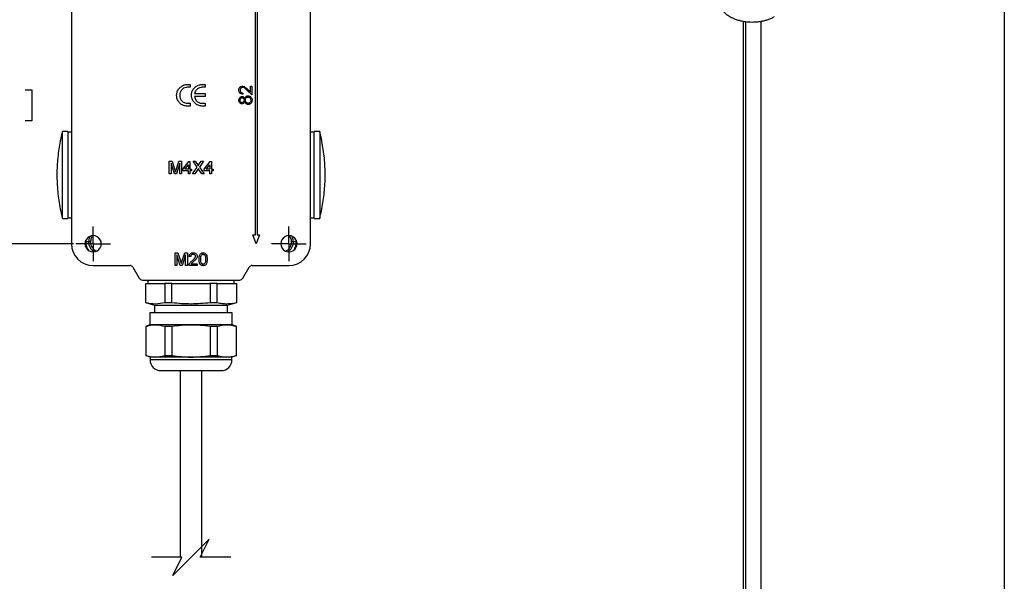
# Model space of a CAD drawing. Header units: millimetres. Extents: x 16 to 683, y 16 to 524.
# Tile 18 of 26: x 411 to 683, y 217 to 372. Entities that reach past the tile are written whole.
import ezdxf

# ---------------------------------------------------------------- set-up
doc = ezdxf.new("R2010")
doc.units = ezdxf.units.MM
doc.header["$LTSCALE"] = 2.5
doc.linetypes.add('CENTERX2', pattern=[20.32, 12.7, -2.54, 2.54, -2.54])
doc.layers.add('CENTER', color=40, linetype='CENTERX2')
doc.layers.add('DIMENSIONS', color=140, linetype='Continuous', lineweight=25)
doc.layers.add('TEXT', color=140, linetype='Continuous', lineweight=25)
doc.styles.add('SLDTEXTSTYLE0', font='TXT', dxfattribs={"width": 0.7})
doc.dimstyles.new('SLDDIMSTYLE2', dxfattribs={"dimtxt": 5.39502, "dimasz": 8.255, "dimexe": 0, "dimexo": 0.0625, "dimgap": 1.348755, "dimtad": 0, "dimtih": 1, "dimtoh": 1, "dimrnd": 1e-09, "dimzin": 4, "dimdsep": 46, "dimtxsty": 'SLDTEXTSTYLE0', "dimsah": 1, "dimcen": 0.09, "dimadec": 0, "dimazin": 1, "dimtfac": 1, "dimtofl": 0, "dimtmove": 0, "dimatfit": 3, "dimfxl": 0, "dimfrac": 2, "dimtolj": 1, "dimtzin": 12, "dimarcsym": 0})

# ---------------------------------------------------------------- blocks, each defined once
blk = doc.blocks.new('_D_9')
at = {"layer": 'DIMENSIONS'}
for p, q in [((423.31, 392.49), (396.6, 392.49)), ((404.54, 392.49), (404.54, 362.76)), ((396.52, 352.98), (394.71, 352.98)), ((394.71, 352.98), (394.71, 344.4)), ((412.55, 352.98), (414.36, 352.98)), ((414.36, 352.98), (414.36, 344.4)), ((394.71, 344.4), (396.52, 344.4)), ((404.54, 310.49), (404.54, 343.19)), ((414.36, 344.4), (412.55, 344.4)), ((425.85, 310.49), (396.6, 310.49))]:
    blk.add_line(p, q, dxfattribs=at)
for points in [[(404.54, 392.49), (403.27, 384.24), (405.81, 384.24)], [(404.54, 310.49), (405.81, 318.75), (403.27, 318.75)]]:
    blk.add_solid(points, dxfattribs=at)
at = {"layer": 'DIMENSIONS', "char_height": 5.292, "attachment_point": 1, "style": 'SLDTEXTSTYLE0'}
for s, insert in [('82.0', (396.52, 361.01)), ('3.23', (396.52, 351.22))]:
    blk.add_mtext(s, dxfattribs=dict(at, insert=insert))
blk = doc.blocks.new('SW_CENTERMARKSYMBOL_7')
at = {"layer": 'CENTER', "color": 0}
for p, q in [((0, 2.54), (0, 4.79)), ((-2.54, 0), (-4.79, 0)), ((0, 0), (-2.54, 0)), ((0, 0), (0, 2.54)), ((0, 0), (0, -2.54)), ((0, 0), (2.54, 0)), ((2.54, 0), (4.79, 0)), ((0, -2.54), (0, -4.79))]:
    blk.add_line(p, q, dxfattribs=at)
blk = doc.blocks.new('SW_CENTERMARKSYMBOL_8')
at = {"layer": 'CENTER', "color": 0}
for p, q in [((0, 2.54), (0, 4.79)), ((-2.54, 0), (-4.79, 0)), ((0, 0), (-2.54, 0)), ((0, 0), (0, 2.54)), ((0, 0), (0, -2.54)), ((0, 0), (2.54, 0)), ((2.54, 0), (4.79, 0)), ((0, -2.54), (0, -4.79))]:
    blk.add_line(p, q, dxfattribs=at)

msp = doc.modelspace()

# ---------------------------------------------------------------- linework, layer by layer
for p, q in [((425.273, 392.49), (425.273, 310.49)), ((491.273, 310.49), (491.273, 392.49)), ((476.023, 312.99), (476.023, 381.99)), ((476.523, 381.99), (476.523, 312.99)), ((610.592, 371.911), (610.592, 214.192)), ((611.324, 213.172), (611.324, 371.8)), ((615.592, 214.192), (615.592, 371.917)), ((457.288, 354.476), (458.05, 354.476)), ((458.05, 353.687), (457.42, 353.687)), ((458.05, 354.476), (458.05, 353.687)), ((462.177, 353.687), (461.53, 353.687)), ((461.559, 354.476), (462.177, 354.476)), ((462.177, 354.476), (462.177, 353.687)), ((473.73, 353.25), (474.664, 352.374)), ((474.664, 354.003), (475.023, 354.003)), ((474.664, 352.374), (474.664, 354.003)), ((475.023, 354.003), (475.023, 351.625)), ((459.273, 351.95), (462.177, 351.95)), ((462.177, 351.161), (459.273, 351.161)), ((462.177, 351.95), (462.177, 351.161)), ((472.6, 352.074), (472.6, 351.76)), ((475.023, 351.625), (473.575, 352.982)), ((458.05, 348.476), (457.256, 348.476)), ((457.4, 349.266), (458.05, 349.266)), ((458.05, 349.266), (458.05, 348.476)), ((461.326, 349.266), (462.177, 349.266)), ((462.177, 348.476), (461.454, 348.476)), ((462.177, 349.266), (462.177, 348.476)), ((422.773, 317.49), (422.773, 341.49)), ((424.273, 341.49), (422.773, 341.49)), ((424.273, 341.49), (424.273, 317.49)), ((424.273, 341.39), (425.273, 341.39)), ((491.273, 341.39), (492.273, 341.39)), ((493.773, 341.49), (492.273, 341.49)), ((492.273, 317.49), (492.273, 341.49)), ((493.773, 341.49), (493.773, 317.49)), ((422.181, 338.854), (422.185, 338.845)), ((494.361, 338.845), (494.366, 338.854)), ((452.283, 333.247), (453.025, 333.247)), ((452.283, 329.747), (452.283, 333.247)), ((453.705, 329.747), (452.776, 332.708)), ((452.776, 332.708), (452.776, 329.747)), ((453.025, 333.247), (453.808, 330.791)), ((454.137, 330.833), (454.912, 333.247)), ((455.155, 332.708), (454.221, 329.747)), ((454.912, 333.247), (455.648, 333.247)), ((455.155, 329.747), (455.155, 332.708)), ((455.648, 333.247), (455.648, 329.747)), ((456.007, 331.048), (457.668, 333.202)), ((456.561, 331.048), (457.533, 332.309)), ((457.533, 332.309), (457.533, 331.048)), ((457.668, 333.202), (457.982, 333.202)), ((457.982, 333.202), (457.982, 331.048)), ((458.676, 329.747), (459.969, 331.63)), ((458.855, 333.247), (459.45, 333.247)), ((459.969, 331.63), (458.855, 333.247)), ((459.45, 333.247), (460.06, 332.361)), ((460.471, 332.36), (461.079, 333.247)), ((461.682, 333.247), (460.568, 331.624)), ((460.568, 331.624), (461.862, 329.747)), ((461.079, 333.247), (461.682, 333.247)), ((461.93, 331.048), (463.591, 333.202)), ((462.484, 331.048), (463.456, 332.309)), ((463.456, 332.309), (463.456, 331.048)), ((463.591, 333.202), (463.905, 333.202)), ((463.905, 333.202), (463.905, 331.048)), ((452.776, 329.747), (452.283, 329.747)), ((454.221, 329.747), (453.705, 329.747)), ((455.648, 329.747), (455.155, 329.747)), ((456.007, 330.599), (456.007, 331.048)), ((457.533, 330.599), (456.007, 330.599)), ((457.533, 331.048), (456.561, 331.048)), ((457.533, 329.747), (457.533, 330.599)), ((457.982, 329.747), (457.533, 329.747)), ((457.982, 331.048), (458.43, 331.048)), ((457.982, 330.599), (457.982, 329.747)), ((458.43, 330.599), (457.982, 330.599)), ((458.43, 331.048), (458.43, 330.599)), ((459.278, 329.747), (458.676, 329.747)), ((460.106, 330.951), (459.278, 329.747)), ((461.266, 329.747), (460.415, 330.984)), ((461.862, 329.747), (461.266, 329.747)), ((461.93, 330.599), (461.93, 331.048)), ((463.456, 330.599), (461.93, 330.599)), ((463.456, 331.048), (462.484, 331.048)), ((463.456, 329.747), (463.456, 330.599)), ((463.905, 329.747), (463.456, 329.747)), ((463.905, 331.048), (464.353, 331.048)), ((464.353, 330.599), (463.905, 330.599)), ((463.905, 330.599), (463.905, 329.747)), ((464.353, 331.048), (464.353, 330.599)), ((422.185, 320.135), (422.181, 320.126)), ((494.366, 320.126), (494.361, 320.135)), ((422.773, 317.49), (424.273, 317.49)), ((425.273, 317.59), (424.273, 317.59)), ((492.273, 317.59), (491.273, 317.59)), ((492.273, 317.49), (493.773, 317.49)), ((475.363, 312.99), (476.023, 312.99)), ((476.273, 310.49), (475.363, 312.99)), ((477.183, 312.99), (476.273, 310.49)), ((476.523, 312.99), (477.183, 312.99)), ((429.223, 310.99), (429.253, 311.481)), ((430.023, 310.99), (429.223, 310.99)), ((430.523, 310.99), (430.023, 310.99)), ((486.523, 310.99), (486.023, 310.99)), ((487.323, 310.99), (486.523, 310.99)), ((487.293, 311.481), (487.323, 310.99)), ((453.898, 304.49), (453.898, 307.99)), ((453.898, 307.99), (454.641, 307.99)), ((455.32, 304.49), (454.392, 307.452)), ((454.392, 307.452), (454.392, 304.49)), ((454.641, 307.99), (455.423, 305.534)), ((455.753, 305.576), (456.527, 307.99)), ((456.77, 307.452), (455.836, 304.49)), ((456.527, 307.99), (457.264, 307.99)), ((456.77, 304.49), (456.77, 307.452)), ((457.264, 307.99), (457.264, 304.49)), ((458.206, 306.958), (457.757, 307.003)), ((431.273, 304.49), (441.387, 304.49)), ((454.392, 304.49), (453.898, 304.49)), ((455.836, 304.49), (455.32, 304.49)), ((457.264, 304.49), (456.77, 304.49)), ((460.001, 304.49), (457.712, 304.49)), ((458.289, 304.939), (460.001, 304.939)), ((460.001, 304.939), (460.001, 304.49)), ((475.16, 304.49), (485.273, 304.49)), ((442.253, 303.99), (443.985, 300.99)), ((472.562, 300.99), (474.294, 303.99)), ((444.851, 300.49), (471.696, 300.49)), ((445.773, 294.174), (445.773, 299.49)), ((445.773, 299.49), (446.694, 299.49)), ((446.373, 300.49), (446.373, 299.49)), ((446.694, 299.49), (450.107, 299.49)), ((450.107, 299.49), (451.028, 299.49)), ((451.028, 299.49), (451.028, 294.174)), ((453.019, 299.49), (451.028, 299.49)), ((453.019, 294.174), (453.019, 299.49)), ((453.019, 299.49), (454.86, 299.49)), ((454.86, 299.49), (461.687, 299.49)), ((461.687, 299.49), (463.528, 299.49)), ((463.528, 299.49), (463.528, 294.174)), ((465.519, 299.49), (463.528, 299.49)), ((465.519, 294.174), (465.519, 299.49)), ((465.519, 299.49), (466.439, 299.49)), ((466.439, 299.49), (469.853, 299.49)), ((469.853, 299.49), (470.773, 299.49)), ((470.173, 299.49), (470.173, 300.49)), ((470.773, 299.49), (470.773, 294.174)), ((448.273, 293.49), (445.773, 294.16)), ((468.273, 293.49), (448.273, 293.49)), ((448.273, 291.49), (448.273, 293.49)), ((453.019, 294.174), (451.028, 294.174)), ((465.519, 294.174), (463.528, 294.174)), ((470.773, 294.16), (468.273, 293.49)), ((468.273, 293.49), (468.273, 291.49)), ((446.973, 291.49), (469.573, 291.49)), ((446.973, 288.19), (446.973, 291.49)), ((469.573, 291.49), (469.573, 288.19)), ((445.773, 287.754), (446.973, 288.19)), ((446.973, 288.19), (469.573, 288.19)), ((469.573, 288.19), (470.773, 287.754)), ((445.773, 287.734), (445.773, 279.646)), ((451.028, 287.734), (453.019, 287.734)), ((451.028, 287.734), (451.028, 279.646)), ((453.019, 287.734), (453.019, 279.646)), ((463.528, 287.734), (463.528, 279.646)), ((463.528, 287.734), (465.519, 287.734)), ((465.519, 287.734), (465.519, 279.646)), ((470.773, 279.646), (470.773, 287.734)), ((446.973, 279.19), (445.773, 279.627)), ((469.573, 279.19), (446.973, 279.19)), ((446.973, 279.19), (446.973, 278.49)), ((469.573, 278.49), (446.973, 278.49)), ((451.028, 279.646), (453.019, 279.646)), ((463.528, 279.646), (465.519, 279.646)), ((470.773, 279.627), (469.573, 279.19)), ((469.573, 278.49), (469.573, 279.19)), ((449.973, 275.49), (466.573, 275.49)), ((455.273, 275.49), (455.273, 223.966)), ((461.273, 223.966), (461.273, 275.49))]:
    msp.add_line(p, q)
at = {"flags": 128}
for points in [[(430.438, 312.58), (430.182, 311.995), (430.023, 310.99)], [(486.523, 310.99), (486.364, 311.995), (486.108, 312.58)]]:
    msp.add_lwpolyline(points, dxfattribs=at)
for centre, radius, start, end in [((470.021, 329.491), 48.748, 165.74986, 168.92592), ((446.526, 329.491), 48.748, 11.07408, 14.25014), ((470.023, 329.49), 48.75, 191.07412, 194.25003), ((446.523, 329.49), 48.75, 345.74997, 348.92588), ((431.273, 310.49), 2.25, 359.99998, 180.00002), ((485.273, 310.49), 2.25, 359.99998, 180.00002), ((431.273, 310.49), 6, 179.99998, 269.99997), ((431.273, 310.49), 2.25, 179.99998, 0.00002), ((433.273, 310.99), 4.05, 180.00022, 215.03083), ((433.273, 310.99), 3.25, 179.99994, 237.35008), ((485.273, 310.49), 2.25, 179.99998, 0.00002), ((483.273, 310.99), 3.25, 302.64992, 0.00006), ((485.273, 310.49), 6, 270.00003, 0.00002), ((483.273, 310.99), 4.05, 324.96902, 359.99993), ((441.387, 303.49), 1, 29.99874, 90.00118), ((475.16, 303.49), 1, 89.99882, 150.00126), ((444.851, 301.49), 1, 210.00021, 269.9997), ((471.696, 301.49), 1, 270.0003, 329.99979), ((449.973, 278.49), 3, 180.00017, 269.99986), ((466.573, 278.49), 3, 270.00014, 359.99983)]:
    msp.add_arc(centre, radius, start, end)
for points, knots in [([(604.057, 376.355), (604.107, 376.214), (604.275, 375.75), (604.758, 375.036), (605.478, 374.234), (606.357, 373.536), (607.34, 372.954), (608.379, 372.497), (609.422, 372.159), (610.374, 371.938), (611.267, 371.796), (612.146, 371.706), (612.768, 371.694), (613.092, 371.688)], [0, 0, 0, 0, 0.0458974, 0.1512365, 0.2602015, 0.3711132, 0.4809503, 0.5864583, 0.6845308, 0.7747114, 0.8420966, 0.9178615, 1, 1, 1, 1]), ([(613.092, 371.688), (613.572, 371.701), (614.249, 371.72), (615.233, 371.842), (616.06, 371.989), (617.011, 372.232), (617.953, 372.562), (618.703, 372.886), (619.103, 373.13), (619.221, 373.202)], [0, 0, 0, 0, 0.2159694, 0.3045409, 0.4507011, 0.6013427, 0.7621499, 0.929223, 1, 1, 1, 1]), ([(454.299, 351.506), (454.331, 351.845), (454.396, 352.525), (454.852, 353.248), (455.207, 353.579), (455.313, 353.678)], [0, 0, 0, 0, 0.4096714, 0.822387, 1, 1, 1, 1]), ([(455.313, 353.678), (455.583, 353.883), (456.124, 354.294), (456.853, 354.466), (457.24, 354.475), (457.288, 354.476)], [0, 0, 0, 0, 0.46446258, 0.93365859, 1, 1, 1, 1]), ([(457.42, 353.687), (457.253, 353.68), (456.833, 353.661), (456.205, 353.452), (455.864, 353.123), (455.707, 352.972)], [0, 0, 0, 0, 0.2619949, 0.6607595, 1, 1, 1, 1]), ([(458.404, 351.439), (458.427, 351.777), (458.46, 352.287), (458.715, 352.934), (458.921, 353.219), (459.026, 353.365)], [0, 0, 0, 0, 0.488663, 0.7392764, 1, 1, 1, 1]), ([(459.026, 353.365), (459.141, 353.487), (459.382, 353.741), (459.835, 354.043), (460.179, 354.183), (460.354, 354.254)], [0, 0, 0, 0, 0.3105188, 0.6499118, 1, 1, 1, 1]), ([(461.53, 353.687), (461.363, 353.679), (460.933, 353.658), (460.359, 353.463), (460.029, 353.201), (459.907, 353.104)], [0, 0, 0, 0, 0.2846524, 0.7341294, 1, 1, 1, 1]), ([(460.354, 354.254), (460.513, 354.305), (460.787, 354.392), (461.193, 354.464), (461.436, 354.472), (461.559, 354.476)], [0, 0, 0, 0, 0.4065485, 0.701553, 1, 1, 1, 1]), ([(471.434, 352.901), (471.444, 353.034), (471.463, 353.275), (471.641, 353.582), (471.89, 353.803), (472.18, 353.939), (472.386, 353.953), (472.474, 353.958)], [0, 0, 0, 0, 0.2399836, 0.4334015, 0.626672, 0.8398178, 1, 1, 1, 1]), ([(472.502, 353.644), (472.417, 353.636), (472.249, 353.619), (472.041, 353.477), (471.882, 353.287), (471.802, 353.078), (471.795, 352.938), (471.793, 352.885)], [0, 0, 0, 0, 0.2199067, 0.433694, 0.6337083, 0.8625105, 1, 1, 1, 1]), ([(472.474, 353.958), (472.624, 353.941), (472.959, 353.902), (473.36, 353.587), (473.612, 353.357), (473.73, 353.25)], [0, 0, 0, 0, 0.30116226, 0.67525973, 1, 1, 1, 1]), ([(473.575, 352.982), (473.454, 353.095), (473.212, 353.322), (472.863, 353.606), (472.598, 353.634), (472.502, 353.644)], [0, 0, 0, 0, 0.3878391, 0.7784992, 1, 1, 1, 1]), ([(455.136, 349.341), (454.924, 349.607), (454.499, 350.141), (454.315, 350.937), (454.303, 351.39), (454.299, 351.506)], [0, 0, 0, 0, 0.4258586, 0.853429, 1, 1, 1, 1]), ([(455.707, 352.972), (455.622, 352.861), (455.388, 352.557), (455.196, 352.028), (455.176, 351.62), (455.168, 351.455)], [0, 0, 0, 0, 0.254642, 0.6993073, 1, 1, 1, 1]), ([(455.168, 351.455), (455.176, 351.292), (455.19, 351.007), (455.311, 350.544), (455.468, 350.273), (455.564, 350.108)], [0, 0, 0, 0, 0.3448663, 0.5999509, 1, 1, 1, 1]), ([(459.396, 349.25), (459.159, 349.494), (458.684, 349.984), (458.429, 350.804), (458.41, 351.291), (458.404, 351.439)], [0, 0, 0, 0, 0.4081075, 0.8199573, 1, 1, 1, 1]), ([(459.907, 353.104), (459.812, 353.01), (459.574, 352.778), (459.348, 352.374), (459.293, 352.064), (459.273, 351.95)], [0, 0, 0, 0, 0.2968719, 0.7429033, 1, 1, 1, 1]), ([(459.273, 351.161), (459.295, 350.954), (459.34, 350.543), (459.595, 350.146), (459.762, 349.957), (459.795, 349.92)], [0, 0, 0, 0, 0.449712, 0.8913416, 1, 1, 1, 1]), ([(472.6, 351.76), (472.43, 351.78), (472.129, 351.815), (471.766, 352.065), (471.529, 352.376), (471.44, 352.677), (471.435, 352.852), (471.434, 352.901)], [0, 0, 0, 0, 0.2798262, 0.4944453, 0.7089419, 0.9191298, 1, 1, 1, 1]), ([(471.434, 350.138), (471.449, 350.278), (471.479, 350.549), (471.702, 350.874), (472.001, 351.088), (472.228, 351.117), (472.342, 351.131)], [0, 0, 0, 0, 0.2808824, 0.543851, 0.7719595, 1, 1, 1, 1]), ([(471.793, 352.885), (471.802, 352.778), (471.82, 352.586), (471.967, 352.347), (472.162, 352.186), (472.384, 352.1), (472.534, 352.082), (472.6, 352.074)], [0, 0, 0, 0, 0.2513314, 0.4477144, 0.6441877, 0.8418264, 1, 1, 1, 1]), ([(471.793, 350.12), (471.798, 350.223), (471.808, 350.396), (471.922, 350.613), (472.065, 350.74), (472.209, 350.809), (472.295, 350.815), (472.33, 350.817)], [0, 0, 0, 0, 0.3139917, 0.5242928, 0.7344986, 0.8945978, 1, 1, 1, 1]), ([(472.33, 350.817), (472.401, 350.806), (472.532, 350.786), (472.704, 350.668), (472.839, 350.492), (472.907, 350.299), (472.913, 350.173), (472.914, 350.133)], [0, 0, 0, 0, 0.21478, 0.3977176, 0.6169885, 0.8790188, 1, 1, 1, 1]), ([(472.342, 351.131), (472.426, 351.124), (472.606, 351.109), (472.859, 350.95), (472.998, 350.768), (473.063, 350.653), (473.073, 350.634)], [0, 0, 0, 0, 0.2708244, 0.5761511, 0.9288575, 1, 1, 1, 1]), ([(473.073, 350.634), (473.158, 350.782), (473.293, 351.018), (473.598, 351.237), (473.83, 351.305), (473.967, 351.31), (474.004, 351.311)], [0, 0, 0, 0, 0.4152626, 0.6616191, 0.9085558, 1, 1, 1, 1]), ([(473.273, 350.141), (473.285, 350.261), (473.308, 350.495), (473.493, 350.763), (473.699, 350.929), (473.877, 350.991), (473.977, 350.995), (474.01, 350.997)], [0, 0, 0, 0, 0.2883247, 0.5579443, 0.7585054, 0.9197101, 1, 1, 1, 1]), ([(474.004, 351.311), (474.078, 351.307), (474.266, 351.297), (474.519, 351.204), (474.67, 351.09), (474.729, 351.046)], [0, 0, 0, 0, 0.2816103, 0.7194362, 1, 1, 1, 1]), ([(474.01, 350.997), (474.095, 350.988), (474.262, 350.97), (474.473, 350.83), (474.639, 350.64), (474.739, 350.392), (474.749, 350.212), (474.754, 350.12)], [0, 0, 0, 0, 0.1982133, 0.3873066, 0.5785732, 0.7845524, 1, 1, 1, 1]), ([(474.729, 351.046), (474.823, 350.945), (475.005, 350.751), (475.101, 350.407), (475.11, 350.199), (475.113, 350.117)], [0, 0, 0, 0, 0.395184, 0.7606756, 1, 1, 1, 1]), ([(457.256, 348.476), (456.918, 348.502), (456.239, 348.554), (455.531, 348.955), (455.212, 349.267), (455.136, 349.341)], [0, 0, 0, 0, 0.4295142, 0.8638738, 1, 1, 1, 1]), ([(455.564, 350.108), (455.719, 349.927), (456.022, 349.573), (456.697, 349.305), (457.161, 349.279), (457.4, 349.266)], [0, 0, 0, 0, 0.3368588, 0.657736, 1, 1, 1, 1]), ([(461.454, 348.476), (461.116, 348.506), (460.438, 348.565), (459.767, 348.943), (459.452, 349.204), (459.396, 349.25)], [0, 0, 0, 0, 0.4506954, 0.9036618, 1, 1, 1, 1]), ([(459.795, 349.92), (459.992, 349.744), (460.388, 349.393), (460.971, 349.273), (461.279, 349.267), (461.326, 349.266)], [0, 0, 0, 0, 0.45772177, 0.91804753, 1, 1, 1, 1]), ([(472.332, 349.112), (472.247, 349.121), (472.067, 349.14), (471.813, 349.285), (471.603, 349.51), (471.46, 349.807), (471.443, 350.025), (471.434, 350.138)], [0, 0, 0, 0, 0.1674925, 0.3590464, 0.5662832, 0.776205, 1, 1, 1, 1]), ([(472.337, 349.426), (472.283, 349.431), (472.176, 349.442), (472.022, 349.537), (471.895, 349.686), (471.806, 349.891), (471.797, 350.04), (471.793, 350.12)], [0, 0, 0, 0, 0.16308615, 0.32694914, 0.54243098, 0.75574157, 1, 1, 1, 1]), ([(473.073, 349.623), (473.009, 349.518), (472.898, 349.334), (472.64, 349.161), (472.448, 349.116), (472.344, 349.112), (472.332, 349.112)], [0, 0, 0, 0, 0.38738898, 0.67297067, 0.95939274, 1, 1, 1, 1]), ([(472.914, 350.133), (472.904, 350.035), (472.885, 349.843), (472.737, 349.622), (472.573, 349.482), (472.434, 349.431), (472.359, 349.427), (472.337, 349.426)], [0, 0, 0, 0, 0.2919118, 0.569425, 0.7721864, 0.9341446, 1, 1, 1, 1]), ([(474.033, 348.933), (473.908, 348.946), (473.668, 348.971), (473.339, 349.197), (473.169, 349.439), (473.087, 349.596), (473.073, 349.623)], [0, 0, 0, 0, 0.2975673, 0.5724706, 0.9272584, 1, 1, 1, 1]), ([(474.043, 349.247), (473.958, 349.256), (473.792, 349.273), (473.577, 349.415), (473.4, 349.616), (473.289, 349.87), (473.278, 350.056), (473.273, 350.141)], [0, 0, 0, 0, 0.1938485, 0.3789156, 0.5748802, 0.8050023, 1, 1, 1, 1]), ([(475.113, 350.117), (475.102, 349.947), (475.083, 349.664), (474.883, 349.315), (474.613, 349.09), (474.319, 348.952), (474.113, 348.938), (474.033, 348.933)], [0, 0, 0, 0, 0.28207774, 0.46886671, 0.65535946, 0.86510105, 1, 1, 1, 1]), ([(474.754, 350.12), (474.74, 349.966), (474.719, 349.729), (474.543, 349.457), (474.349, 349.31), (474.17, 349.252), (474.068, 349.248), (474.043, 349.247)], [0, 0, 0, 0, 0.3656341, 0.5601312, 0.7555979, 0.9396844, 1, 1, 1, 1]), ([(422.185, 338.845), (421.932, 337.333), (421.422, 334.295), (421.214, 329.623), (421.397, 324.876), (421.921, 321.72), (422.185, 320.135)], [0, 0, 0, 0, 0.2441966, 0.4905989, 0.7440652, 1, 1, 1, 1]), ([(494.361, 320.135), (494.615, 321.647), (495.124, 324.685), (495.332, 329.357), (495.15, 334.105), (494.625, 337.26), (494.361, 338.845)], [0, 0, 0, 0, 0.2441966, 0.4905981, 0.7440644, 1, 1, 1, 1]), ([(460.06, 332.361), (460.079, 332.334), (460.115, 332.28), (460.171, 332.192), (460.216, 332.115), (460.242, 332.055), (460.242, 332.032), (460.242, 332.027)], [0, 0, 0, 0, 0.2533264, 0.5066748, 0.8184444, 0.958971, 1, 1, 1, 1]), ([(460.242, 332.027), (460.261, 332.055), (460.299, 332.11), (460.375, 332.221), (460.432, 332.304), (460.471, 332.36)], [0, 0, 0, 0, 0.250001, 0.5000098, 1, 1, 1, 1]), ([(453.808, 330.791), (453.835, 330.705), (453.875, 330.577), (453.927, 330.406), (453.953, 330.32), (453.966, 330.277)], [0, 0, 0, 0, 0.4999952, 0.7499994, 1, 1, 1, 1]), ([(453.966, 330.277), (453.99, 330.357), (454.03, 330.489), (454.087, 330.675), (454.121, 330.78), (454.137, 330.833)], [0, 0, 0, 0, 0.4296265, 0.7148257, 1, 1, 1, 1]), ([(460.271, 331.192), (460.257, 331.172), (460.23, 331.132), (460.174, 331.052), (460.133, 330.992), (460.106, 330.951)], [0, 0, 0, 0, 0.2500265, 0.5000446, 1, 1, 1, 1]), ([(460.415, 330.984), (460.402, 331.001), (460.378, 331.036), (460.33, 331.105), (460.295, 331.157), (460.271, 331.192)], [0, 0, 0, 0, 0.2500126, 0.4999869, 1, 1, 1, 1]), ([(431.141, 312.704), (431.083, 312.638), (430.904, 312.43), (430.623, 311.866), (430.562, 311.334), (430.523, 310.99)], [0, 0, 0, 0, 0.1418264, 0.4443137, 1, 1, 1, 1]), ([(486.023, 310.99), (485.984, 311.334), (485.925, 311.866), (485.637, 312.439), (485.45, 312.655), (485.385, 312.73)], [0, 0, 0, 0, 0.54609102, 0.84307314, 1, 1, 1, 1]), ([(430.523, 310.99), (430.56, 310.645), (430.617, 310.111), (430.959, 309.469), (431.316, 309.034), (431.732, 308.684), (432.051, 308.535), (432.2, 308.465)], [0, 0, 0, 0, 0.3216324, 0.49654535, 0.67162482, 0.84653656, 1, 1, 1, 1]), ([(484.323, 308.453), (484.48, 308.526), (484.807, 308.678), (485.231, 309.034), (485.587, 309.469), (485.929, 310.111), (485.986, 310.645), (486.023, 310.99)], [0, 0, 0, 0, 0.1604007, 0.3340111, 0.5074566, 0.6810666, 1, 1, 1, 1]), ([(457.757, 307.003), (457.787, 307.173), (457.835, 307.444), (458.074, 307.744), (458.367, 307.924), (458.65, 307.985), (458.832, 307.989), (458.879, 307.99)], [0, 0, 0, 0, 0.3044898, 0.4882599, 0.6720935, 0.9149399, 1, 1, 1, 1]), ([(458.869, 307.586), (458.785, 307.581), (458.632, 307.571), (458.432, 307.471), (458.294, 307.328), (458.218, 307.147), (458.21, 307.023), (458.206, 306.958)], [0, 0, 0, 0, 0.2446795, 0.4408128, 0.6378815, 0.8125785, 1, 1, 1, 1]), ([(458.566, 305.799), (458.693, 305.908), (458.949, 306.128), (459.261, 306.434), (459.468, 306.739), (459.495, 306.93), (459.507, 307.02)], [0, 0, 0, 0, 0.3161319, 0.6391638, 0.830191, 1, 1, 1, 1]), ([(459.507, 307.02), (459.502, 307.086), (459.49, 307.217), (459.382, 307.383), (459.233, 307.507), (459.055, 307.577), (458.929, 307.583), (458.869, 307.586)], [0, 0, 0, 0, 0.20513164, 0.41165156, 0.60231256, 0.81255122, 1, 1, 1, 1]), ([(458.879, 307.99), (459.05, 307.977), (459.331, 307.955), (459.662, 307.74), (459.867, 307.482), (459.95, 307.225), (459.955, 307.07), (459.956, 307.024)], [0, 0, 0, 0, 0.3133452, 0.5128438, 0.71217, 0.9154991, 1, 1, 1, 1]), ([(459.956, 307.024), (459.941, 306.888), (459.91, 306.613), (459.673, 306.238), (459.354, 305.905), (459.109, 305.694), (458.985, 305.588)], [0, 0, 0, 0, 0.22771358, 0.4576589, 0.72673315, 1, 1, 1, 1]), ([(460.494, 306.216), (460.506, 306.556), (460.522, 307.044), (460.77, 307.588), (461.023, 307.843), (461.311, 307.972), (461.515, 307.984), (461.616, 307.99)], [0, 0, 0, 0, 0.4251148, 0.61148564, 0.74179407, 0.87246224, 1, 1, 1, 1]), ([(460.943, 306.218), (460.947, 306.384), (460.955, 306.658), (461.005, 307.045), (461.098, 307.245), (461.146, 307.347)], [0, 0, 0, 0, 0.4319681, 0.7107291, 1, 1, 1, 1]), ([(461.146, 307.347), (461.199, 307.406), (461.292, 307.508), (461.465, 307.578), (461.567, 307.584), (461.611, 307.586)], [0, 0, 0, 0, 0.4354297, 0.7565444, 1, 1, 1, 1]), ([(461.611, 307.586), (461.679, 307.581), (461.814, 307.569), (462, 307.45), (462.159, 307.253), (462.278, 306.827), (462.285, 306.471), (462.289, 306.218)], [0, 0, 0, 0, 0.1176827, 0.2363793, 0.3744542, 0.5552835, 1, 1, 1, 1]), ([(461.616, 307.99), (461.771, 307.974), (462.021, 307.949), (462.318, 307.758), (462.547, 307.441), (462.72, 306.916), (462.731, 306.468), (462.738, 306.216)], [0, 0, 0, 0, 0.1936811, 0.3138027, 0.434213, 0.6827135, 1, 1, 1, 1]), ([(455.423, 305.534), (455.45, 305.449), (455.49, 305.321), (455.543, 305.149), (455.568, 305.063), (455.581, 305.02)], [0, 0, 0, 0, 0.4999952, 0.74999273, 1, 1, 1, 1]), ([(455.581, 305.02), (455.605, 305.1), (455.645, 305.233), (455.702, 305.418), (455.736, 305.524), (455.753, 305.576)], [0, 0, 0, 0, 0.4296283, 0.7148084, 1, 1, 1, 1]), ([(457.712, 304.49), (457.712, 304.517), (457.712, 304.57), (457.723, 304.675), (457.745, 304.751), (457.759, 304.802)], [0, 0, 0, 0, 0.2506781, 0.5016138, 1, 1, 1, 1]), ([(457.759, 304.802), (457.83, 304.956), (457.954, 305.231), (458.259, 305.546), (458.463, 305.714), (458.566, 305.799)], [0, 0, 0, 0, 0.388661, 0.6912953, 1, 1, 1, 1]), ([(458.985, 305.588), (458.921, 305.535), (458.793, 305.429), (458.545, 305.229), (458.389, 305.053), (458.289, 304.939)], [0, 0, 0, 0, 0.2621798, 0.5243526, 1, 1, 1, 1]), ([(460.834, 304.783), (460.753, 304.927), (460.591, 305.216), (460.509, 305.715), (460.499, 306.048), (460.494, 306.216)], [0, 0, 0, 0, 0.3304559, 0.6608729, 1, 1, 1, 1]), ([(461.616, 304.445), (461.537, 304.449), (461.347, 304.458), (461.061, 304.559), (460.908, 304.71), (460.834, 304.783)], [0, 0, 0, 0, 0.2724847, 0.6483114, 1, 1, 1, 1]), ([(461.616, 304.849), (461.549, 304.856), (461.415, 304.868), (461.233, 304.989), (461.07, 305.183), (460.955, 305.611), (460.948, 305.966), (460.943, 306.218)], [0, 0, 0, 0, 0.1169911, 0.2349257, 0.373881, 0.5555771, 1, 1, 1, 1]), ([(462.289, 306.218), (462.286, 306.059), (462.28, 305.754), (462.227, 305.371), (462.099, 305.091), (461.94, 304.94), (461.77, 304.859), (461.664, 304.852), (461.616, 304.849)], [0, 0, 0, 0, 0.2796114, 0.5388403, 0.6756617, 0.8129665, 0.9169622, 1, 1, 1, 1]), ([(462.738, 306.216), (462.727, 305.877), (462.71, 305.389), (462.464, 304.849), (462.218, 304.599), (461.933, 304.465), (461.725, 304.452), (461.616, 304.445)], [0, 0, 0, 0, 0.4254696, 0.6118616, 0.7372477, 0.8630699, 1, 1, 1, 1]), ([(451.028, 294.174), (450.158, 294.021), (448.407, 293.711), (446.655, 294.019), (445.773, 294.174)], [0, 0, 0, 0, 0.4967485, 1, 1, 1, 1]), ([(463.528, 294.174), (461.788, 294.021), (458.285, 293.711), (454.782, 294.019), (453.019, 294.174)], [0, 0, 0, 0, 0.4967149, 1, 1, 1, 1]), ([(470.773, 294.174), (470.341, 294.089), (469.48, 293.918), (468.159, 293.84), (466.831, 293.914), (465.958, 294.087), (465.519, 294.174)], [0, 0, 0, 0, 0.2492169, 0.4967366, 0.7467143, 1, 1, 1, 1]), ([(445.773, 287.734), (446.638, 287.942), (448.389, 288.364), (450.141, 287.946), (451.028, 287.734)], [0, 0, 0, 0, 0.4940696, 1, 1, 1, 1]), ([(453.019, 287.734), (453.878, 287.85), (455.6, 288.082), (458.225, 288.188), (460.878, 288.09), (462.643, 287.853), (463.528, 287.734)], [0, 0, 0, 0, 0.2463168, 0.4939466, 0.7461813, 1, 1, 1, 1]), ([(465.519, 287.734), (466.384, 287.942), (468.134, 288.364), (469.887, 287.946), (470.773, 287.734)], [0, 0, 0, 0, 0.4940695, 1, 1, 1, 1]), ([(445.773, 279.646), (446.638, 279.438), (448.389, 279.017), (450.141, 279.435), (451.028, 279.646)], [0, 0, 0, 0, 0.4940696, 1, 1, 1, 1]), ([(453.019, 279.646), (454.749, 279.438), (458.252, 279.017), (461.755, 279.435), (463.528, 279.646)], [0, 0, 0, 0, 0.4939568, 1, 1, 1, 1]), ([(465.519, 279.646), (466.384, 279.438), (468.134, 279.017), (469.887, 279.435), (470.773, 279.646)], [0, 0, 0, 0, 0.4940695, 1, 1, 1, 1])]:
    msp.add_open_spline(points, degree=3, knots=knots)
at = {"layer": 'DIMENSIONS', "color": 140}
for p, q in [((463.273, 228.966), (458.273, 223.966)), ((460.773, 223.966), (463.273, 228.966)), ((455.773, 223.966), (447.336, 223.966)), ((458.273, 223.966), (453.273, 218.966)), ((453.273, 218.966), (455.773, 223.966)), ((469.211, 223.966), (460.773, 223.966))]:
    msp.add_line(p, q, dxfattribs=at)
at = {"layer": 'TEXT'}
msp.add_line((682.625, 523.875), (682.625, 15.875), dxfattribs=at)

# ---------------------------------------------------------------- block references
at = {"layer": 'CENTER'}
for name, p in [('SW_CENTERMARKSYMBOL_8', (431.273, 310.49)), ('SW_CENTERMARKSYMBOL_7', (485.273, 310.49))]:
    msp.add_blockref(name, p, dxfattribs=at)

# ---------------------------------------------------------------- dimensions: what is measured, and where the dimension line sits
at = {"layer": 'DIMENSIONS'}
dim = msp.add_linear_dim(base=(404.537, 310.49), p1=(426.483, 392.49), p2=(429.023, 310.49), angle=90, dimstyle='SLDDIMSTYLE2', dxfattribs=at)
dim.commit()
dim.dimension.update_dxf_attribs({"geometry": '_D_9', "text_midpoint": (404.537, 352.977), "dimtype": 160})

doc.saveas('drawing.dxf')
